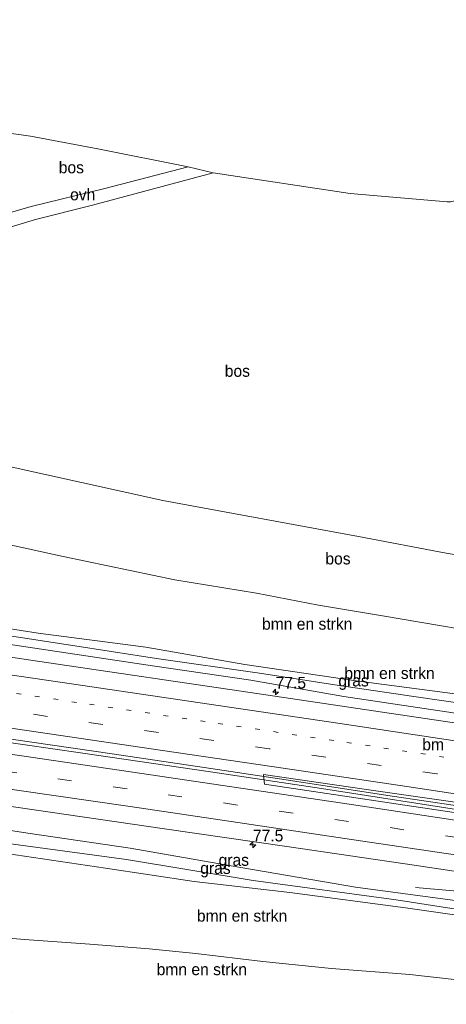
# Model space of a CAD drawing. Header units: millimetres. Extents: x 180000 to 190000, y 466229 to 468626.
# Tile 186 of 202: x 189002 to 189094, y 466449 to 466660. Entities that reach past the tile are written whole.
import ezdxf
from ezdxf.enums import TextEntityAlignment as Align

# ---------------------------------------------------------------- set-up
doc = ezdxf.new("R2010")
doc.units = ezdxf.units.MM
doc.linetypes.add('13strp', pattern=[4, 1, -3])
doc.linetypes.add('39strp', pattern=[12, 3, -9])
for name, color, linetype, lineweight in [('af-bs-rasterhekwerk', 8, 'hekwerk', 18), ('as-bs-kilometr', 13, 'Continuous', 18), ('bp-b5-bomenstruiken', 93, 'Continuous', 18), ('bp-b5-bos', 93, 'Continuous', 18), ('bp-b5-grasland', 93, 'Continuous', 18), ('gr-bs-geleiderail', 213, 'geleiderail', 18), ('gw-bs-insteekwatergang', 93, 'Continuous', 18), ('gw-bs-kruinlijn', 93, 'Continuous', 18), ('kd-bs-opnamedtmgrens', 173, 'Continuous', 18), ('mk-bs-13streep 0.45', 8, '13strp', 18), ('mk-bs-39streep 0.15', 8, '39strp', 18), ('mk-bs-streep 0.15', 8, 'Continuous', 18), ('vh-b5-verh_soort', 8, 'Continuous', 18), ('wh-bs-greppel', 133, 'greppel', 18)]:
    doc.layers.add(name, color=color, linetype=linetype, lineweight=lineweight)
doc.styles.add('rtw_iso', font='iso-rtw.shx')
doc.linetypes.add('geleiderail', pattern='A,2,-1,[175,RTW.shx,S=0.5,R=0,X=0,Y=0],-1', length=4)
doc.linetypes.add('greppel', pattern='A,25.5,-0.01,[14,RTW.shx,S=1,R=0,X=0,Y=0],1,[14,RTW.shx,S=1,R=0,X=0,Y=0],1,[14,RTW.shx,S=1,R=0,X=0,Y=0],1,[14,RTW.shx,S=1,R=0,X=0,Y=0],1,[14,RTW.shx,S=1,R=0,X=0,Y=0],0.5,-0.01', length=30.02)
doc.linetypes.add('hekwerk', pattern='A,7,-1.5,[1,RTW.shx,S=0.75,R=0,X=0,Y=0],-1.5', length=10)

# ---------------------------------------------------------------- blocks, each defined once
blk = doc.blocks.new('dtbattr-r')
at = {"style": 'rtw_iso'}
blk.add_attdef('TAG', text='', height=2.5, dxfattribs=at).set_placement((0, 0), align=Align.MIDDLE_CENTER)
blk = doc.blocks.new('dtbattr-l')
at = {"style": 'rtw_iso'}
blk.add_attdef('TAG', (0, 0), '', height=2.5, dxfattribs=at)
blk = doc.blocks.new('hecto')
for p, q in [((0, 0.625), (-0.625, 0)), ((0, -0.625), (0, 0.625)), ((-0.625, 0), (0.625, 0)), ((0.625, 0), (0, -0.625))]:
    blk.add_line(p, q)
blk = doc.blocks.new('dtbattr')
at = {"style": 'rtw_iso'}
blk.add_attdef('TAG', (0.59, 0.87), '', height=2.5, dxfattribs=at)

msp = doc.modelspace()

# ---------------------------------------------------------------- linework, layer by layer
at = {"layer": 'af-bs-rasterhekwerk'}
msp.add_polyline3d([(189160.73, 466534.72, 45.26), (189137.08, 466538.24, 45.15), (189093.51, 466545.69, 46.3), (189074.76, 466549.26, 46.25), (189032.89, 466556.99, 47.65), (188989.96, 466566.44, 48.52), (188983.86, 466567.82, 48.75)], dxfattribs=at)
at = {"layer": 'bp-b5-bomenstruiken'}
for points in [[(189171.85, 466516.4, 41.31), (189163.62, 466505.57, 41.31), (189157.66, 466506.11, 41.32), (189154.95, 466506.52, 41.34), (189129.09, 466510.34, 41.37), (189101.33, 466514.82, 41.52), (189074.29, 466518.34, 41.59), (189050.48, 466521.83, 41.68), (189029.29, 466525.54, 41.96), (189006.25, 466528.59, 42.07), (188988, 466531.39, 42.15), (188979.42, 466532.41, 42.14), (188980.99, 466543.56, 45.81), (188981.81, 466551.53, 48.46), (188993.59, 466548.91, 47.91), (189011.56, 466545, 47.2), (189035.45, 466539.99, 46.83), (189052.95, 466537.12, 46.56), (189066.22, 466534.57, 46.47), (189079.93, 466532.27, 45.97), (189108.52, 466527.39, 46.03), (189132.3, 466523.45, 45.73), (189151.68, 466520.2, 45.45), (189172.73, 466517.5, 44.44)], [(189160.82, 466504.12, 41.17), (189160.72, 466503.59, 41.17), (189154.11, 466505.16, 40.87), (189137.56, 466507.55, 41.03), (189121.32, 466509.77, 41.08), (189105.37, 466512.32, 41.1), (189086.62, 466515.02, 41.25), (189069.72, 466517.52, 41.3), (189053.6, 466520.02, 41.38), (189031.54, 466523.13, 41.62), (189013.19, 466526.02, 41.68), (188989.87, 466529.57, 41.82), (188979.29, 466530.77, 41.9), (188979.42, 466532.41, 42.14), (188988, 466531.39, 42.15), (189006.25, 466528.59, 42.07), (189029.29, 466525.54, 41.96), (189050.48, 466521.83, 41.68), (189074.29, 466518.34, 41.59), (189101.33, 466514.82, 41.52), (189129.09, 466510.34, 41.37), (189154.95, 466506.52, 41.34), (189157.66, 466506.11, 41.32), (189160.22, 466505.15, 41.23)], [(189083.54, 466445.37, 46.04), (189050.52, 466443.94, 47.09), (189043.91, 466444.4, 47.19), (189029.11, 466445.41, 47.4), (188999.71, 466447.48, 47.57), (188983.89, 466448.66, 47.91), (188969.03, 466449.63, 48.13), (188970.99, 466465.24, 47.44), (188981.13, 466464.46, 47.65), (188991.06, 466464.01, 47.51), (189003.33, 466463.01, 47.32), (189017.33, 466461.96, 47.09), (189030, 466460.97, 47.13), (189039.94, 466459.95, 45.53), (189054.28, 466458.27, 46.18), (189069, 466456.79, 45.53), (189085.72, 466455.45, 45.75), (189095.22, 466454.4, 45.88), (189102.21, 466453.31, 45.85), (189110.09, 466450.63, 45.93), (189117.95, 466446.96, 47.21), (189100.17, 466446.26, 46)]]:
    msp.add_polyline3d(points, close=True, dxfattribs=at)
msp.add_polyline3d([(189095.22, 466454.4, 45.88), (189085.72, 466455.45, 45.75), (189069, 466456.79, 45.53), (189054.28, 466458.27, 46.18), (189039.94, 466459.95, 45.53), (189030, 466460.97, 47.13), (189017.33, 466461.96, 47.09), (189003.33, 466463.01, 47.32), (188991.06, 466464.01, 47.51), (188981.13, 466464.46, 47.65), (188970.99, 466465.24, 47.44), (188973.41, 466485.17, 42.06), (189001.38, 466481.08, 42.06), (189020.63, 466478.27, 42.06), (189039.64, 466475.36, 41.83), (189060.06, 466473.04, 41.67), (189084.79, 466469.76, 41.62), (189103.31, 466467.09, 41.44)], dxfattribs=at)
at = {"layer": 'bp-b5-bos'}
msp.add_polyline3d([(189004.78, 466619.9, 48.2), (188990.9, 466615.9, 48.43), (188990.27, 466616.04, 48.43), (188989.95, 466616.4, 48.43), (188992.44, 466636.67, 48.59), (189004.59, 466634.98, 48.17), (189018.98, 466632.26, 48.16), (189038.3, 466628.41, 47.84), (189020.48, 466623.76, 47.89)], close=True, dxfattribs=at)
for points in [[(189137.08, 466538.24, 45.15), (189093.51, 466545.69, 46.3), (189074.76, 466549.26, 46.25), (189032.89, 466556.99, 47.65), (188989.96, 466566.44, 48.52), (188983.86, 466567.82, 48.75), (188987.71, 466593.25, 48.75), (188989.04, 466606.33, 48.51), (188989.47, 466612.55, 48.44), (188995.92, 466614.17, 48.42), (189005.69, 466617.14, 48.08), (189017.88, 466620.18, 48.05), (189043.69, 466627.15, 47.68), (189073.01, 466622.69, 47.01), (189093.71, 466620.89, 46.39)], [(189108.52, 466527.39, 46.03), (189079.93, 466532.27, 45.97), (189066.22, 466534.57, 46.47), (189052.95, 466537.12, 46.56), (189035.45, 466539.99, 46.83), (189011.56, 466545, 47.2), (188993.59, 466548.91, 47.91), (188981.81, 466551.53, 48.46), (188982.33, 466554.75, 48.77), (188983.86, 466567.82, 48.75), (188989.96, 466566.44, 48.52), (189032.89, 466556.99, 47.65), (189074.76, 466549.26, 46.25), (189093.51, 466545.69, 46.3), (189137.08, 466538.24, 45.15)]]:
    msp.add_polyline3d(points, dxfattribs=at)
at = {"layer": 'bp-b5-grasland'}
for points in [[(189160.57, 466502.82, 41.18), (189159.43, 466502.05, 41.3), (189153.81, 466502.86, 41.28), (189118.87, 466507.95, 41.42), (189071.64, 466515.02, 41.57), (189051.72, 466518.5, 41.74), (189031.18, 466521.5, 41.81), (188989.81, 466527.7, 42.08), (188978.98, 466528.98, 42.13), (188979.29, 466530.77, 41.9), (188989.87, 466529.57, 41.82), (189013.19, 466526.02, 41.68), (189031.54, 466523.13, 41.62), (189053.6, 466520.02, 41.38), (189069.72, 466517.52, 41.3), (189086.62, 466515.02, 41.25), (189105.37, 466512.32, 41.1), (189121.32, 466509.77, 41.08), (189137.56, 466507.55, 41.03), (189154.11, 466505.16, 40.87), (189160.72, 466503.59, 41.17)], [(189372.72, 466449.95, 41.34), (189372.49, 466447.91, 41.3), (189367.12, 466448.72, 41.3), (189341.14, 466452.83, 41.3), (189313.31, 466457.07, 41.32), (189284.73, 466461.52, 41.31), (189251.53, 466466.66, 41.32), (189223.11, 466470.95, 41.41), (189196.69, 466475.11, 41.46), (189170.16, 466478.87, 41.54), (189140.62, 466483.36, 41.7), (189114.9, 466487.25, 41.74), (189084.7, 466491.74, 41.91), (189054.69, 466496.25, 42.09), (189054.46, 466498.33, 42.13), (189076.96, 466495.03, 41.97), (189109.93, 466490.29, 41.88), (189135.04, 466486.39, 41.75), (189172.92, 466480.89, 41.62), (189219.32, 466473.54, 41.44), (189253.16, 466468.41, 41.36), (189286.07, 466463.43, 41.32), (189316.53, 466458.63, 41.3), (189345.84, 466454.2, 41.33)], [(189121.32, 466465.77, 41.24), (189120.38, 466465.64, 40.76), (189082.81, 466471.5, 41.24), (189052.2, 466475.58, 41.35), (189025.15, 466480.07, 41.54), (189000.9, 466483.36, 41.71), (188973.86, 466488.11, 41.82), (188974.14, 466490.37, 42.18), (189004.02, 466485.73, 41.99), (189025.91, 466482.53, 41.83), (189047.54, 466478.78, 41.76), (189074.14, 466474.2, 41.54), (189103.46, 466470.26, 41.5), (189120.99, 466467.07, 41.35)], [(189082.81, 466471.5, 41.24), (189120.38, 466465.64, 40.76), (189121.32, 466465.77, 41.24), (189119.96, 466464.63, 41.24), (189118.95, 466464.42, 41.42), (189103.31, 466467.09, 41.44), (189084.79, 466469.76, 41.62), (189060.06, 466473.04, 41.67), (189039.64, 466475.36, 41.83), (189020.63, 466478.27, 42.06), (189001.38, 466481.08, 42.06), (188973.41, 466485.17, 42.06), (188973.86, 466488.11, 41.82), (189000.9, 466483.36, 41.71), (189025.15, 466480.07, 41.54), (189052.2, 466475.58, 41.35)]]:
    msp.add_polyline3d(points, close=True, dxfattribs=at)
for points in [[(189113.02, 466506.69, 41.6), (189077.96, 466511.93, 41.75), (189049.69, 466516.15, 41.9), (189009.98, 466521.99, 42.14), (188978.69, 466526.61, 42.3), (188978.98, 466528.98, 42.13), (188989.81, 466527.7, 42.08), (189031.18, 466521.5, 41.81), (189051.72, 466518.5, 41.74), (189071.64, 466515.02, 41.57), (189118.87, 466507.95, 41.42)], [(189103.46, 466470.26, 41.5), (189074.14, 466474.2, 41.54), (189047.54, 466478.78, 41.76), (189025.91, 466482.53, 41.83), (189004.02, 466485.73, 41.99), (188974.14, 466490.37, 42.18), (188974.75, 466495.24, 42.34), (189001.95, 466491.27, 42.18), (189033.3, 466486.7, 41.97), (189059.41, 466482.86, 41.79), (189086.65, 466478.86, 41.63), (189119.95, 466473.88, 41.54)]]:
    msp.add_polyline3d(points, dxfattribs=at)
at = {"layer": 'gr-bs-geleiderail'}
for points in [[(188976.43, 466508.57, 43.33), (188991.59, 466506.35, 43.21), (189015.3, 466502.95, 43.06), (189043.1, 466498.88, 43.01), (189066.82, 466495.31, 42.76), (189099.89, 466490.19, 42.65), (189108.59, 466488.72, 42.63), (189111.13, 466488.31, 42.26), (189129.64, 466485.46, 42.28), (189138.17, 466484.31, 42.46), (189172.24, 466479.21, 42.32), (189176.81, 466478.33, 42.37), (189187.26, 466476.78, 42.4), (189208.37, 466473.84, 42.27), (189239.71, 466469.12, 42), (189279.64, 466463.11, 42.07), (189313.45, 466457.78, 41.98), (189343.75, 466453.07, 41.96), (189372.56, 466448.56, 41.98)], [(189372.64, 466449.23, 42.02), (189361, 466451.08, 41.99), (189337.25, 466454.79, 41.91), (189313.61, 466458.5, 41.98), (189288.53, 466462.42, 41.95), (189263.48, 466466.23, 42), (189235.84, 466470.39, 41.98), (189208.48, 466474.5, 42.27), (189200.86, 466475.89, 42.32), (189190.13, 466477.8, 42.37), (189177.15, 466479.84, 42.42), (189172.56, 466480.38, 42.46), (189166.03, 466481.48, 42.42), (189138.01, 466485.72, 42.59), (189134.02, 466486.4, 42.56), (189119.92, 466488.36, 42.57), (189102.26, 466490.64, 42.64), (189081.96, 466493.67, 42.53), (189058.35, 466497.31, 42.93), (189041.78, 466499.82, 42.99), (189022.09, 466502.7, 43.03), (189000.98, 466505.81, 43.28), (188976.52, 466509.34, 43.33)], [(189086.99, 466474.1, 41.48), (189095.84, 466473.33, 42.17), (189102.57, 466472.41, 42.36), (189130.24, 466468.27, 42.23), (189153.91, 466464.67, 42.04), (189164.37, 466462.75, 41.66), (189169.86, 466461.63, 41.2)]]:
    msp.add_polyline3d(points, dxfattribs=at)
at = {"layer": 'gw-bs-insteekwatergang'}
for points in [[(188979.42, 466532.41, 42.14), (188988, 466531.39, 42.15), (189006.25, 466528.59, 42.07), (189029.29, 466525.54, 41.96), (189050.48, 466521.83, 41.68), (189074.29, 466518.34, 41.59), (189101.33, 466514.82, 41.52), (189129.09, 466510.34, 41.37), (189154.95, 466506.52, 41.34)], [(189153.81, 466502.86, 41.28), (189118.87, 466507.95, 41.42), (189071.64, 466515.02, 41.57), (189051.72, 466518.5, 41.74), (189031.18, 466521.5, 41.81), (188989.81, 466527.7, 42.08), (188978.98, 466528.98, 42.13)], [(188974.14, 466490.37, 42.18), (189004.02, 466485.73, 41.99), (189025.91, 466482.53, 41.83), (189047.54, 466478.78, 41.76), (189074.14, 466474.2, 41.54), (189103.46, 466470.26, 41.5), (189120.99, 466467.07, 41.35), (189121.32, 466465.77, 41.24), (189119.96, 466464.63, 41.24), (189118.95, 466464.42, 41.42), (189103.31, 466467.09, 41.44), (189084.79, 466469.76, 41.62), (189060.06, 466473.04, 41.67), (189039.64, 466475.36, 41.83), (189020.63, 466478.27, 42.06), (189001.38, 466481.08, 42.06), (188973.41, 466485.17, 42.06)]]:
    msp.add_polyline3d(points, dxfattribs=at)
at = {"layer": 'gw-bs-kruinlijn'}
for points in [[(188981.81, 466551.53, 48.46), (188993.59, 466548.91, 47.91), (189011.56, 466545, 47.2), (189035.45, 466539.99, 46.83), (189052.95, 466537.12, 46.56), (189066.22, 466534.57, 46.47), (189079.93, 466532.27, 45.97), (189108.52, 466527.39, 46.03), (189132.3, 466523.45, 45.73), (189151.68, 466520.2, 45.45), (189172.73, 466517.5, 44.44)], [(189117.95, 466446.96, 47.21), (189110.09, 466450.63, 45.93), (189102.21, 466453.31, 45.85), (189095.22, 466454.4, 45.88), (189085.72, 466455.45, 45.75), (189069, 466456.79, 45.53), (189054.28, 466458.27, 46.18), (189039.94, 466459.95, 45.53), (189030, 466460.97, 47.13), (189017.33, 466461.96, 47.09), (189003.33, 466463.01, 47.32), (188991.06, 466464.01, 47.51), (188981.13, 466464.46, 47.65), (188970.99, 466465.24, 47.44)]]:
    msp.add_polyline3d(points, dxfattribs=at)
at = {"layer": 'kd-bs-opnamedtmgrens'}
msp.add_polyline3d([(189396.49, 466658.39, 43.45), (189339.74, 466659.91, 43.3), (189335.41, 466658.01, 43.3), (189295.16, 466653.89, 43.3), (189262.77, 466646.45, 43.37), (189262.66, 466645, 43.36), (189243.76, 466632.35, 44.05), (189225.61, 466618.18, 43.97), (189214.48, 466606.54, 43.84), (189203.41, 466599.6, 44.01), (189202.08, 466599.53, 44.02), (189189.27, 466602.91, 44.34), (189096.64, 466621.4, 46.62), (189094.46, 466620.88, 46.39), (189093.71, 466620.89, 46.39), (189073.01, 466622.69, 47.01), (189043.69, 466627.15, 47.68), (189038.3, 466628.41, 47.84), (189018.98, 466632.26, 48.16), (189004.59, 466634.98, 48.17), (188992.44, 466636.67, 48.59)], dxfattribs=at)
at = {"layer": 'mk-bs-13streep 0.45'}
msp.add_polyline3d([(189199.03, 466486.12, 41.41), (189175.48, 466489.68, 41.5), (189148, 466493.84, 41.58), (189120.48, 466497.94, 41.73), (189093.05, 466502.04, 41.83), (189069.47, 466505.58, 41.97), (189041.97, 466509.63, 42.14), (189014.45, 466513.75, 42.21), (188977.74, 466519.08, 42.48)], dxfattribs=at)
at = {"layer": 'mk-bs-39streep 0.15'}
for points in [[(189373.33, 466455.27, 41.29), (189353.85, 466458.42, 41.3), (189330.03, 466462.11, 41.25), (189306.21, 466465.81, 41.27), (189282.33, 466469.54, 41.28), (189258.52, 466473.18, 41.28), (189234.61, 466476.87, 41.37), (189210.77, 466480.48, 41.45), (189175.01, 466485.9, 41.56), (189139.24, 466491.28, 41.69), (189115.42, 466494.88, 41.8), (189091.51, 466498.45, 41.88), (189055.69, 466503.8, 42.09), (189031.95, 466507.3, 42.21), (189008.21, 466510.75, 42.35), (188977.27, 466515.32, 42.51)], [(189371.87, 466442.53, 41.22), (189368.22, 466443.15, 41.23), (189344.6, 466446.81, 41.26), (189320.96, 466450.52, 41.25), (189297.34, 466454.19, 41.24), (189273.64, 466457.84, 41.29), (189249.98, 466461.51, 41.34), (189226.3, 466465.11, 41.36), (189202.6, 466468.7, 41.46), (189167.21, 466474.08, 41.53), (189119.98, 466481.18, 41.73), (189096.36, 466484.72, 41.83), (189072.64, 466488.24, 41.94), (189048.86, 466491.77, 42.07), (189025.28, 466495.25, 42.23), (189001.69, 466498.68, 42.38), (188975.66, 466502.48, 42.55)]]:
    msp.add_polyline3d(points, dxfattribs=at)
at = {"layer": 'mk-bs-streep 0.15'}
for points in [[(189200.57, 466489.71, 41.28), (189188.31, 466491.58, 41.35), (189151.48, 466497.11, 41.48), (189130.46, 466500.33, 41.56), (189104.83, 466504.11, 41.69), (189070.37, 466509.3, 41.85), (189045.24, 466513.03, 42), (189010.98, 466518.05, 42.2), (188980.12, 466522.57, 42.33), (188978.2, 466522.75, 42.33)], [(188976.79, 466511.5, 42.59), (188989.7, 466509.8, 42.51), (189008.66, 466506.99, 42.43), (189032.86, 466503.42, 42.26), (189058.66, 466499.63, 42.14), (189085.12, 466495.7, 41.98), (189111.91, 466491.68, 41.85), (189138.6, 466487.65, 41.76), (189170.72, 466482.85, 41.63), (189195.39, 466479.11, 41.54), (189218.9, 466475.55, 41.48), (189242.91, 466471.9, 41.44), (189266.84, 466468.2, 41.33), (189290.58, 466464.52, 41.32), (189325.88, 466459.06, 41.33), (189348.92, 466455.47, 41.33), (189372.93, 466451.79, 41.34)], [(189372.28, 466446.14, 41.22), (189364.98, 466447.38, 41.25), (189333.69, 466452.25, 41.25), (189299.88, 466457.52, 41.24), (189262.38, 466463.31, 41.29), (189227.36, 466468.66, 41.33), (189199.8, 466472.85, 41.43), (189167.47, 466477.76, 41.58), (189139.23, 466482, 41.71), (189120.72, 466484.77, 41.72), (189097.32, 466488.27, 41.84), (189073.26, 466491.86, 41.97), (189049.59, 466495.4, 42.09), (189025.99, 466498.9, 42.25), (189002.22, 466502.36, 42.41), (188976.12, 466506.11, 42.57)], [(189371.46, 466438.9, 41.13), (189363.19, 466440.21, 41.14), (189337.4, 466444.23, 41.12), (189310.79, 466448.35, 41.13), (189276.82, 466453.64, 41.16), (189252.6, 466457.38, 41.22), (189226.8, 466461.31, 41.24), (189201.26, 466465.17, 41.34), (189164.47, 466470.71, 41.46), (189135.43, 466475.08, 41.61), (189108.48, 466479.18, 41.68), (189073.27, 466484.4, 41.87), (189048.98, 466488.03, 41.96), (189025.91, 466491.42, 42.08), (189001.68, 466494.98, 42.26), (188975.19, 466498.73, 42.44)]]:
    msp.add_polyline3d(points, dxfattribs=at)
at = {"layer": 'vh-b5-verh_soort'}
msp.add_polyline3d([(189005.69, 466617.14, 48.08), (188995.92, 466614.17, 48.42), (188989.47, 466612.55, 48.44), (188989.95, 466616.4, 48.43), (188990.27, 466616.04, 48.43), (188990.9, 466615.9, 48.43), (189004.78, 466619.9, 48.2), (189020.48, 466623.76, 47.89), (189038.3, 466628.41, 47.84), (189043.69, 466627.15, 47.68), (189017.88, 466620.18, 48.05)], close=True, dxfattribs=at)
for points in [[(189119.95, 466473.88, 41.54), (189086.65, 466478.86, 41.63), (189059.41, 466482.86, 41.79), (189033.3, 466486.7, 41.97), (189001.95, 466491.27, 42.18), (188974.75, 466495.24, 42.34), (188975.19, 466498.73, 42.44), (188975.66, 466502.48, 42.55), (188976.12, 466506.11, 42.57), (188976.79, 466511.5, 42.59), (188977.27, 466515.32, 42.51), (188977.74, 466519.08, 42.48), (188978.2, 466522.75, 42.33), (188978.69, 466526.61, 42.3), (189009.98, 466521.99, 42.14), (189049.69, 466516.15, 41.9), (189077.96, 466511.93, 41.75), (189113.02, 466506.69, 41.6)], [(189109.93, 466490.29, 41.88), (189076.96, 466495.03, 41.97), (189054.46, 466498.33, 42.13), (189054.69, 466496.25, 42.09), (189084.7, 466491.74, 41.91), (189114.9, 466487.25, 41.74)]]:
    msp.add_polyline3d(points, dxfattribs=at)
at = {"layer": 'wh-bs-greppel'}
for points in [[(188979.29, 466530.77, 41.9), (188989.87, 466529.57, 41.82), (189013.19, 466526.02, 41.68), (189031.54, 466523.13, 41.62), (189053.6, 466520.02, 41.38), (189069.72, 466517.52, 41.3), (189086.62, 466515.02, 41.25), (189105.37, 466512.32, 41.1), (189121.32, 466509.77, 41.08), (189137.56, 466507.55, 41.03)], [(188973.86, 466488.11, 41.82), (189000.9, 466483.36, 41.71), (189025.15, 466480.07, 41.54), (189052.2, 466475.58, 41.35), (189082.81, 466471.5, 41.24), (189120.38, 466465.64, 40.76)]]:
    msp.add_polyline3d(points, dxfattribs=at)

# ---------------------------------------------------------------- block references
at = {"layer": 'as-bs-kilometr'}
ref = msp.add_blockref('dtbattr', (189057.04, 466515.95, 41.76), dxfattribs=at)
ref.add_attrib('TAG', '77.5', dxfattribs={"layer": '0', "height": 2.5, "style": 'rtw_iso'}).set_placement((189057.04, 466515.95, 41.76), align=Align.BOTTOM_LEFT)
for p in [(189057.04, 466515.95, 41.76), (189052.18, 466483.23, 41.81)]:
    msp.add_blockref('hecto', p, dxfattribs=at)
ref = msp.add_blockref('dtbattr', (189052.18, 466483.23, 41.81), dxfattribs=at)
ref.add_attrib('TAG', '77.5', dxfattribs={"layer": '0', "height": 2.5, "style": 'rtw_iso'}).set_placement((189052.18, 466483.23, 41.81), align=Align.BOTTOM_LEFT)
at = {"layer": 'bp-b5-bomenstruiken'}
ref = msp.add_blockref('dtbattr-r', (189054.13, 466528.55, 44.03), dxfattribs=at)
ref.add_attrib('TAG', 'bmn en strkn', dxfattribs={"layer": '0', "height": 2.5, "style": 'rtw_iso'}).set_placement((189054.13, 466528.55, 44.03), align=Align.BOTTOM_LEFT)
ref = msp.add_blockref('dtbattr-r', (189071.74, 466518, 41.49), dxfattribs=at)
ref.add_attrib('TAG', 'bmn en strkn', dxfattribs={"layer": '0', "height": 2.5, "style": 'rtw_iso'}).set_placement((189071.74, 466518, 41.49), align=Align.BOTTOM_LEFT)
ref = msp.add_blockref('dtbattr-r', (189040.2, 466466.06, 44.57), dxfattribs=at)
ref.add_attrib('TAG', 'bmn en strkn', dxfattribs={"layer": '0', "height": 2.5, "style": 'rtw_iso'}).set_placement((189040.2, 466466.06, 44.57), align=Align.BOTTOM_LEFT)
ref = msp.add_blockref('dtbattr-r', (189031.59, 466454.59, 46.79), dxfattribs=at)
ref.add_attrib('TAG', 'bmn en strkn', dxfattribs={"layer": '0', "height": 2.5, "style": 'rtw_iso'}).set_placement((189031.59, 466454.59, 46.79), align=Align.BOTTOM_LEFT)
at = {"layer": 'bp-b5-bos'}
ref = msp.add_blockref('dtbattr-r', (189010.65, 466626.28, 48.24), dxfattribs=at)
ref.add_attrib('TAG', 'bos', dxfattribs={"layer": '0', "height": 2.5, "style": 'rtw_iso'}).set_placement((189010.65, 466626.28, 48.24), align=Align.BOTTOM_LEFT)
ref = msp.add_blockref('dtbattr-r', (189046.16, 466582.7, 46.43), dxfattribs=at)
ref.add_attrib('TAG', 'bos', dxfattribs={"layer": '0', "height": 2.5, "style": 'rtw_iso'}).set_placement((189046.16, 466582.7, 46.43), align=Align.BOTTOM_LEFT)
ref = msp.add_blockref('dtbattr-r', (189067.68, 466542.53, 46.65), dxfattribs=at)
ref.add_attrib('TAG', 'bos', dxfattribs={"layer": '0', "height": 2.5, "style": 'rtw_iso'}).set_placement((189067.68, 466542.53, 46.65), align=Align.BOTTOM_LEFT)
at = {"layer": 'bp-b5-grasland'}
ref = msp.add_blockref('dtbattr-r', (189070.46, 466516.41, 41.46), dxfattribs=at)
ref.add_attrib('TAG', 'gras', dxfattribs={"layer": '0', "height": 2.5, "style": 'rtw_iso'}).set_placement((189070.46, 466516.41, 41.46), align=Align.BOTTOM_LEFT)
ref = msp.add_blockref('dtbattr-r', (189040.91, 466476.27, 41.57), dxfattribs=at)
ref.add_attrib('TAG', 'gras', dxfattribs={"layer": '0', "height": 2.5, "style": 'rtw_iso'}).set_placement((189040.91, 466476.27, 41.57), align=Align.BOTTOM_LEFT)
ref = msp.add_blockref('dtbattr-r', (189044.84, 466478, 41.56), dxfattribs=at)
ref.add_attrib('TAG', 'gras', dxfattribs={"layer": '0', "height": 2.5, "style": 'rtw_iso'}).set_placement((189044.84, 466478, 41.56), align=Align.BOTTOM_LEFT)
at = {"layer": 'mk-bs-13streep 0.45'}
ref = msp.add_blockref('dtbattr-l', (189088.41, 466502.74, 41.85), dxfattribs=at)
ref.add_attrib('TAG', 'bm', dxfattribs={"layer": '0', "height": 2.5, "style": 'rtw_iso'}).set_placement((189088.41, 466502.74, 41.85), align=Align.BOTTOM_LEFT)
at = {"layer": 'vh-b5-verh_soort'}
ref = msp.add_blockref('dtbattr-r', (189013.07, 466620.48, 48.17), dxfattribs=at)
ref.add_attrib('TAG', 'ovh', dxfattribs={"layer": '0', "height": 2.5, "style": 'rtw_iso'}).set_placement((189013.07, 466620.48, 48.17), align=Align.BOTTOM_LEFT)

doc.saveas('drawing.dxf')
